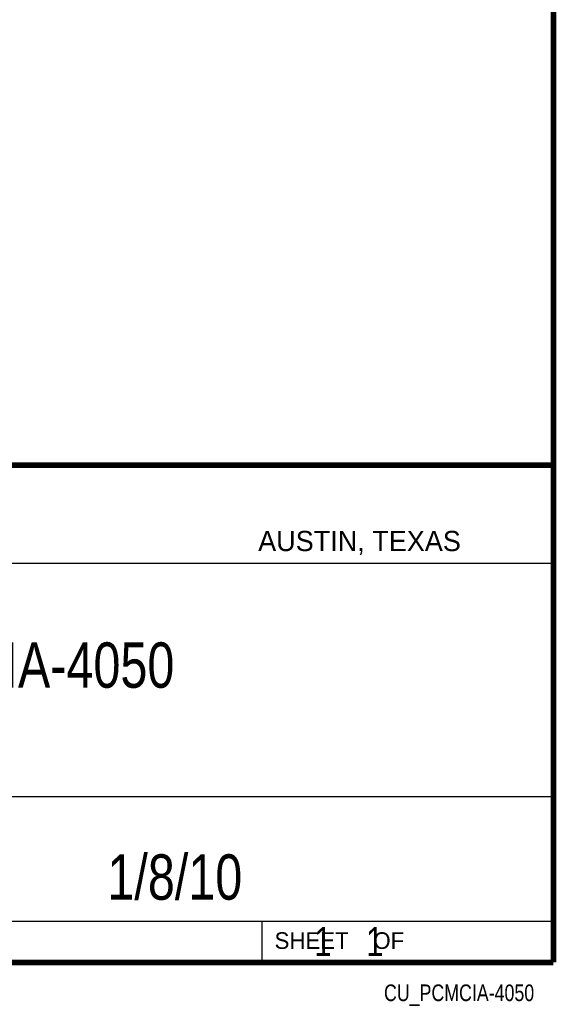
# Model space of a CAD drawing. Header units: inches. Extents: x 0.2 to 16.8, y 0.1 to 10.8.
# Tile 9 of 10: x 14.9 to 16.8, y 0.1 to 3.5. Entities that reach past the tile are written whole.
import ezdxf
from ezdxf.enums import TextEntityAlignment as Align

# ---------------------------------------------------------------- set-up
doc = ezdxf.new("R2010")
doc.units = ezdxf.units.IN
doc.header["$LTSCALE"] = 0.935
doc.header["$MEASUREMENT"] = 0
doc.layers.get('0').update_dxf_attribs({"linetype": 'CONTINUOUS'})
doc.styles.get("Standard").update_dxf_attribs({"font": 'txt', "width": 0.8})

msp = doc.modelspace()

# ---------------------------------------------------------------- linework, layer by layer
at = {"color": 2, "linetype": 'CONTINUOUS'}
for p, q in [((13.0652, 1.9695), (16.745, 1.9695)), ((16.745, 1.9695), (16.745, 0.2605)), ((13.0653, 1.6329), (16.75, 1.6329)), ((13.0652, 0.8295), (16.745, 0.8295)), ((13.0652, 0.4005), (16.745, 0.4005)), ((15.745, 0.4005), (15.745, 0.2605)), ((13.0652, 0.2605), (16.745, 0.2605)), ((15.7462, 0.2607), (16.7462, 0.2607)), ((15.7462, 0.2607), (15.7462, 0.2602)), ((15.7462, 0.2602), (16.7462, 0.2602)), ((16.7462, 0.2607), (16.7462, 0.2602))]:
    msp.add_line(p, q, dxfattribs=at)
at = {"color": 7, "linetype": 'CONTINUOUS', "const_width": 0.02}
for points in [[(16.75, 0.2586), (16.75, 10.7586)], [(11.4718, 1.9702), (16.75, 1.9707)], [(0.25, 0.2586), (16.75, 0.2586)]]:
    msp.add_lwpolyline(points, dxfattribs=at)

# ---------------------------------------------------------------- texts
at = {"color": 2, "linetype": 'CONTINUOUS'}
for s, height, p in [('AUSTIN, TEXAS', 0.069617, (15.7327, 1.6745)), ('SHEET    OF', 0.057262, (15.7892, 0.3052))]:
    msp.add_text(s, height=height, dxfattribs=at).set_placement(p)
at = {"color": 2, "linetype": 'CONTINUOUS', "width": 0.8}
msp.add_text('CU_PCMCIA-4050', height=0.057262, dxfattribs=at).set_placement((16.6837, 0.1254), align=Align.RIGHT)
at = {"color": 7, "linetype": 'CONTINUOUS'}
for s, insert, char_height, width, attachment_point in [('PCMCIA-4050\\P ', (14.9051, 1.3603), 0.15625, 1.375, 2), ('1/8/10 ', (15.4455, 0.6307), 0.15625, 0.875, 2), ('    1    1', (15.8075, 0.3805), 0.1, 0.8, 1)]:
    msp.add_mtext(s, dxfattribs=dict(at, insert=insert, char_height=char_height, width=width, attachment_point=attachment_point))

doc.saveas('drawing.dxf')
